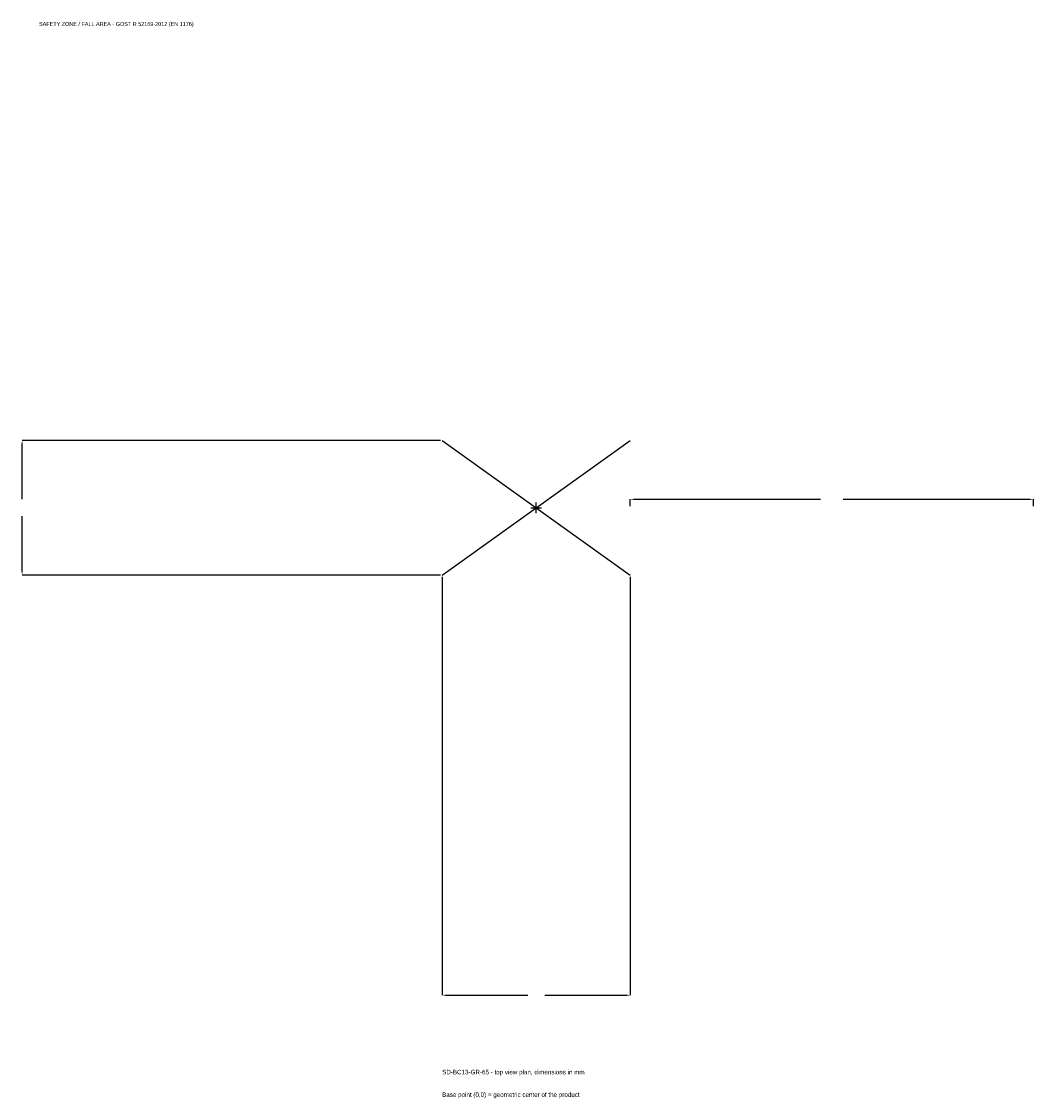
# Model space of a CAD drawing. Extents: x -1915 to 1850, y -2197 to 1808.
import ezdxf

# ---------------------------------------------------------------- set-up
doc = ezdxf.new("R2010")
doc.units = 0
for name, color, linetype in [('GP_MAF_zona_bezopasnosti', 1, 'Continuous'), ('ZSK_DANNYE', 3, 'Continuous'), ('ZSK_KONTUR', 7, 'Continuous'), ('ZSK_RAZMERY', 8, 'Continuous')]:
    doc.layers.add(name, color=color, linetype=linetype)
doc.dimstyles.new('ORION', dxfattribs={"dimtxt": 21, "dimasz": 12.6, "dimexe": 1.25, "dimexo": 6.3, "dimtad": 1, "dimcen": 2.5, "dimazin": 3, "dimtfac": 1, "dimtmove": 0, "dimatfit": 3})

# ---------------------------------------------------------------- blocks, each defined once
blk = doc.blocks.new('_CLOSEDFILLED')
at = {"color": 0, "linetype": 'BYBLOCK'}
blk.add_solid([(-1, 0.16), (0, 0), (-1, -0.16)], dxfattribs=at)
blk = doc.blocks.new('*D1')
for p, q in [((-350, -256.3), (-350, -1813)), ((350, -256.3), (350, -1813)), ((-337.4, -1813), (-31.5, -1813)), ((31.5, -1813), (337.4, -1813))]:
    blk.add_line(p, q)
at = {"layer": 'Defpoints'}
for p in [(-350, -250), (350, -250), (-350, -1813)]:
    blk.add_point(p, dxfattribs=at)
at = {"layer": 'ZSK_RAZMERY', "xscale": 12.6, "yscale": 12.6, "rotation": 180}
blk.add_blockref('_CLOSEDFILLED', (-350, -1813), dxfattribs=at)
at = {"layer": 'ZSK_RAZMERY', "xscale": 12.6, "yscale": 12.6}
blk.add_blockref('_CLOSEDFILLED', (350, -1813), dxfattribs=at)
blk = doc.blocks.new('*D2')
for p, q in [((-356.3, 250), (-1913, 250)), ((-1913, 31.5), (-1913, 237.4)), ((-1913, -237.4), (-1913, -31.5)), ((-356.3, -250), (-1913, -250))]:
    blk.add_line(p, q)
at = {"layer": 'Defpoints'}
for p in [(-350, 250), (-1913, -250), (-350, -250)]:
    blk.add_point(p, dxfattribs=at)
at = {"layer": 'ZSK_RAZMERY', "xscale": 12.6, "yscale": 12.6}
for p, rotation in [((-1913, 250), 90), ((-1913, -250), 270)]:
    blk.add_blockref('_CLOSEDFILLED', p, dxfattribs=dict(at, rotation=rotation))
blk = doc.blocks.new('*D3')
for p, q in [((350, 6.3), (350, 31.5)), ((362.6, 31.5), (1058, 31.5)), ((1142, 31.5), (1837.4, 31.5)), ((1850, 6.3), (1850, 31.5))]:
    blk.add_line(p, q)
at = {"layer": 'Defpoints'}
for p in [(350, 31.5), (350, 0), (1850, 0)]:
    blk.add_point(p, dxfattribs=at)
at = {"layer": 'ZSK_RAZMERY', "xscale": 12.6, "yscale": 12.6, "rotation": 180}
blk.add_blockref('_CLOSEDFILLED', (350, 31.5), dxfattribs=at)
at = {"layer": 'ZSK_RAZMERY', "xscale": 12.6, "yscale": 12.6}
blk.add_blockref('_CLOSEDFILLED', (1850, 31.5), dxfattribs=at)
blk = doc.blocks.new('B1')
at = {"layer": 'ZSK_KONTUR'}
for p, q in [((-350, -250), (350, 250)), ((-350, 250), (350, -250))]:
    blk.add_line(p, q, dxfattribs=at)
at = {"layer": 'ZSK_RAZMERY'}
for p, q in [((-20, 0), (20, 0)), ((0, -20), (0, 20))]:
    blk.add_line(p, q, dxfattribs=at)
at = {"layer": 'GP_MAF_zona_bezopasnosti', "color": 1}
blk.add_text('SAFETY ZONE / FALL AREA - GOST R 52169-2012 (EN 1176)', height=14.7, dxfattribs=at).set_placement((-1850, 1792))
at = {"layer": 'ZSK_RAZMERY'}
dim = blk.add_linear_dim(base=(-1913, -250), p1=(-350, -250), p2=(-350, 250), angle=90, dimstyle='ORION', dxfattribs=at)
dim.commit()
dim.dimension.update_dxf_attribs({"geometry": '*D2', "text_midpoint": (-1913, 0)})
for base, p1, p2, picture, middle in [((350, 31.5), (350, 0), (1850, 0), '*D3', (1100, 31.5)), ((-350, -1813), (-350, -250), (350, -250), '*D1', (0, -1813))]:
    dim = blk.add_linear_dim(base=base, p1=p1, p2=p2, dimstyle='ORION', dxfattribs=at)
    dim.commit()
    dim.dimension.update_dxf_attribs({"geometry": picture, "text_midpoint": middle})

msp = doc.modelspace()

# ---------------------------------------------------------------- block references
msp.add_blockref('B1', (0, 0))

# ---------------------------------------------------------------- texts
at = {"layer": 'ZSK_DANNYE', "color": 3}
msp.add_text('SD-BC13-GR-65 - top view plan, dimensions in mm', height=16.8, dxfattribs=at).set_placement((-350, -2107))
at = {"layer": 'ZSK_DANNYE', "color": 7}
msp.add_text('Base point (0,0) = geometric center of the product', height=16.8, dxfattribs=at).set_placement((-350, -2191))

doc.saveas('drawing.dxf')
